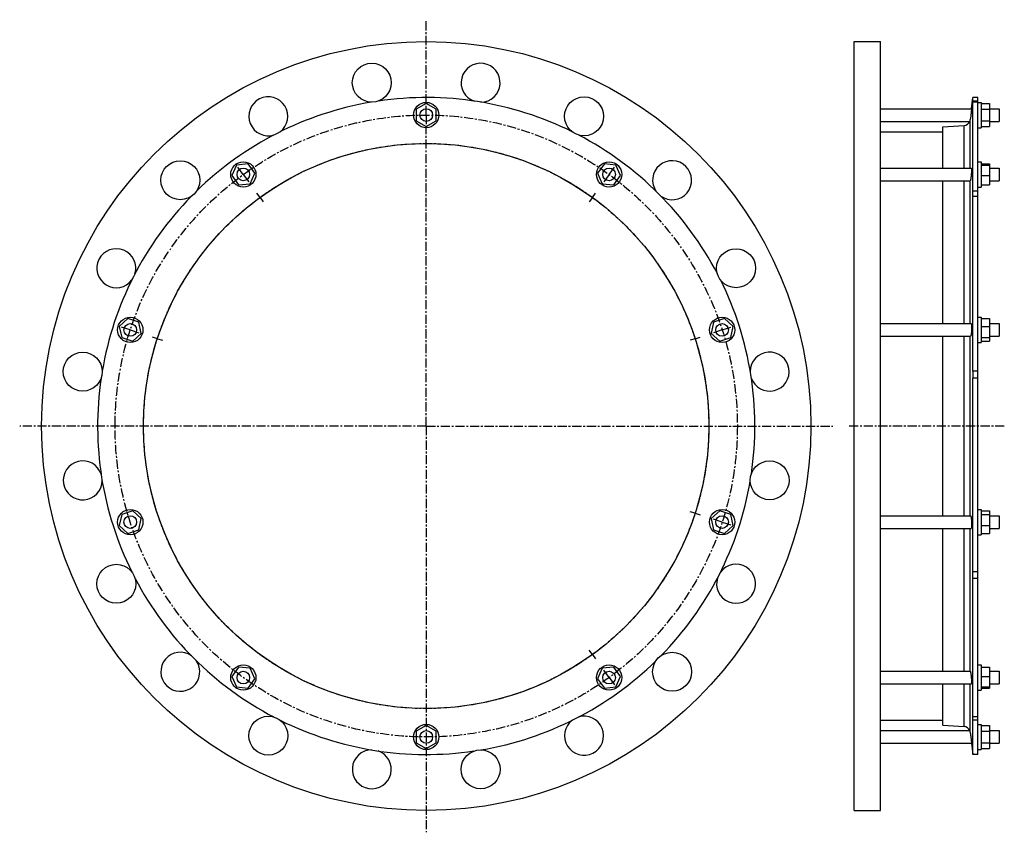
# Model space of a CAD drawing. Header units: millimetres. Extents: x -536 to 398, y -254 to 517.
import ezdxf

# ---------------------------------------------------------------- set-up
doc = ezdxf.new("R2010")
doc.units = ezdxf.units.MM
doc.header["$LTSCALE"] = 23.1
doc.linetypes.add('CENTER', pattern=[0.6, 0.375, -0.075, 0.075, -0.075])
doc.layers.get('0').update_dxf_attribs({"linetype": 'CONTINUOUS'})
doc.layers.add('AXES', color=7, linetype='CONTINUOUS')
doc.layers.add('ROUNDS', color=7, linetype='CONTINUOUS')

msp = doc.modelspace()

# ---------------------------------------------------------------- linework, layer by layer
at = {"color": 7, "linetype": 'Continuous'}
for p, q in [((255.66, -233.68), (255.66, 496.32)), ((255.66, 496.32), (280.66, 496.32)), ((280.66, -233.68), (280.66, 496.32)), ((373.11, 443.17), (368.35, 443.17)), ((-150.47, 437.54), (-159.97, 432.06)), ((-159.97, 432.06), (-159.97, 421.09)), ((-140.97, 432.06), (-150.47, 437.54)), ((-140.97, 421.09), (-140.97, 432.06)), ((373.11, 438.57), (376.11, 438.57)), ((376.11, 438.57), (376.11, 414.57)), ((376.11, 437.54), (384.11, 437.54)), ((376.11, 432.06), (384.11, 432.06)), ((384.11, 437.54), (384.11, 415.61)), ((-159.97, 421.09), (-150.47, 415.61)), ((-150.47, 415.61), (-140.97, 421.09)), ((376.11, 421.09), (384.11, 421.09)), ((339.77, 376.19), (339.77, 415.45)), ((373.11, 414.57), (376.11, 414.57)), ((376.11, 415.61), (384.11, 415.61)), ((280.66, 410.67), (339.77, 410.67)), ((-330.46, 379.06), (-334.93, 369.04)), ((-319.56, 380.21), (-330.46, 379.06)), ((-313.11, 371.33), (-319.56, 380.21)), ((18.61, 380.21), (12.16, 371.33)), ((29.52, 379.06), (18.61, 380.21)), ((33.98, 369.04), (29.52, 379.06)), ((373.11, 382.19), (376.11, 382.19)), ((376.11, 382.19), (376.11, 358.19)), ((376.11, 380.21), (384.11, 380.21)), ((376.11, 379.06), (384.11, 379.06)), ((384.11, 380.21), (384.11, 360.17)), ((-334.93, 369.04), (-328.48, 360.17)), ((-317.57, 361.31), (-313.11, 371.33)), ((12.16, 371.33), (16.62, 361.31)), ((27.53, 360.17), (33.98, 369.04)), ((376.11, 369.04), (384.11, 369.04)), ((-328.48, 360.17), (-317.57, 361.31)), ((16.62, 361.31), (27.53, 360.17)), ((339.77, 228.56), (339.77, 364.19)), ((373.11, 358.19), (376.11, 358.19)), ((376.11, 360.17), (384.11, 360.17)), ((373.11, 234.56), (376.11, 234.56)), ((376.11, 234.56), (376.11, 210.56)), ((-433.55, 233.29), (-441.71, 225.95)), ((-441.71, 225.95), (-439.42, 215.22)), ((-423.12, 229.9), (-433.55, 233.29)), ((-420.84, 219.17), (-423.12, 229.9)), ((122.17, 229.9), (119.89, 219.17)), ((132.61, 233.29), (122.17, 229.9)), ((140.76, 225.95), (132.61, 233.29)), ((138.48, 215.22), (140.76, 225.95)), ((376.11, 233.29), (384.11, 233.29)), ((376.11, 225.95), (384.11, 225.95)), ((384.11, 233.29), (384.11, 211.83)), ((-439.42, 215.22), (-428.99, 211.83)), ((-428.99, 211.83), (-420.84, 219.17)), ((119.89, 219.17), (128.05, 211.83)), ((128.05, 211.83), (138.48, 215.22)), ((339.77, 46.09), (339.77, 216.56)), ((376.11, 215.22), (384.11, 215.22)), ((373.11, 210.56), (376.11, 210.56)), ((376.11, 211.83), (384.11, 211.83)), ((-439.42, 47.43), (-441.71, 36.7)), ((-428.99, 50.82), (-439.42, 47.43)), ((-420.84, 43.48), (-428.99, 50.82)), ((128.05, 50.82), (119.89, 43.48)), ((138.48, 47.43), (128.05, 50.82)), ((140.76, 36.7), (138.48, 47.43)), ((373.11, 52.09), (376.11, 52.09)), ((376.11, 52.09), (376.11, 28.09)), ((376.11, 50.82), (384.11, 50.82)), ((376.11, 47.43), (384.11, 47.43)), ((384.11, 50.82), (384.11, 29.36)), ((-423.12, 32.75), (-420.84, 43.48)), ((119.89, 43.48), (122.17, 32.75)), ((-441.71, 36.7), (-433.55, 29.36)), ((-433.55, 29.36), (-423.12, 32.75)), ((122.17, 32.75), (132.61, 29.36)), ((132.61, 29.36), (140.76, 36.7)), ((339.77, -101.54), (339.77, 34.09)), ((373.11, 28.09), (376.11, 28.09)), ((376.11, 36.7), (384.11, 36.7)), ((376.11, 29.36), (384.11, 29.36)), ((-328.48, -97.52), (-334.93, -106.39)), ((-317.57, -98.66), (-328.48, -97.52)), ((-313.11, -108.68), (-317.57, -98.66)), ((16.62, -98.66), (12.16, -108.68)), ((27.53, -97.52), (16.62, -98.66)), ((33.98, -106.39), (27.53, -97.52)), ((373.11, -95.54), (376.11, -95.54)), ((376.11, -95.54), (376.11, -119.54)), ((376.11, -97.52), (384.11, -97.52)), ((384.11, -97.52), (384.11, -117.56)), ((-334.93, -106.39), (-330.46, -116.41)), ((-319.56, -117.56), (-313.11, -108.68)), ((12.16, -108.68), (18.61, -117.56)), ((29.52, -116.41), (33.98, -106.39)), ((376.11, -106.39), (384.11, -106.39)), ((-330.46, -116.41), (-319.56, -117.56)), ((18.61, -117.56), (29.52, -116.41)), ((339.77, -152.81), (339.77, -113.54)), ((373.11, -119.54), (376.11, -119.54)), ((376.11, -116.41), (384.11, -116.41)), ((376.11, -117.56), (384.11, -117.56)), ((280.66, -148.03), (339.77, -148.03)), ((-150.47, -152.96), (-159.97, -158.44)), ((-159.97, -158.44), (-159.97, -169.41)), ((-140.97, -158.44), (-150.47, -152.96)), ((-140.97, -169.41), (-140.97, -158.44)), ((373.11, -151.93), (376.11, -151.93)), ((376.11, -151.93), (376.11, -175.93)), ((376.11, -152.96), (384.11, -152.96)), ((376.11, -158.44), (384.11, -158.44)), ((384.11, -152.96), (384.11, -174.89)), ((-159.97, -169.41), (-150.47, -174.89)), ((-150.47, -174.89), (-140.97, -169.41)), ((373.11, -175.93), (376.11, -175.93)), ((376.11, -169.41), (384.11, -169.41)), ((376.11, -174.89), (384.11, -174.89)), ((373.11, -180.53), (368.35, -180.53)), ((255.66, -233.68), (280.66, -233.68))]:
    msp.add_line(p, q, dxfattribs=at)
for centre, radius in [((-150.47, 131.32), 365), ((-150.47, 426.57), 12), ((-150.47, 131.32), 268.25), ((-324.02, 370.19), 12), ((23.07, 370.19), 12), ((-431.27, 222.56), 12), ((130.33, 222.56), 12), ((-431.27, 40.09), 12), ((130.33, 40.09), 12), ((-324.02, -107.54), 12), ((23.07, -107.54), 12), ((-150.47, -163.93), 12)]:
    msp.add_circle(centre, radius, dxfattribs=at)
at = {"layer": 'AXES', "color": 7, "linetype": 'CENTER'}
for p, q in [((-150.47, 437.57), (-150.47, 517.09)), ((-150.47, 426.57), (-150.47, 437.57)), ((-150.47, 426.57), (-150.47, 415.57)), ((-150.47, 131.32), (-150.47, 415.57)), ((-324.02, 370.19), (-330.48, 379.09)), ((23.07, 370.19), (29.54, 379.09)), ((-324.02, 370.19), (-317.55, 361.29)), ((23.07, 370.19), (16.6, 361.29)), ((-308.15, 348.34), (-311.09, 352.39)), ((-308.15, 348.34), (-305.21, 344.3)), ((7.2, 348.34), (4.26, 344.3)), ((7.2, 348.34), (10.14, 352.39)), ((-431.27, 222.56), (-441.73, 225.96)), ((130.33, 222.56), (140.79, 225.96)), ((-431.27, 222.56), (-420.81, 219.16)), ((-405.59, 214.22), (-410.35, 215.76)), ((104.65, 214.22), (109.4, 215.76)), ((130.33, 222.56), (119.86, 219.16)), ((-405.59, 214.22), (-400.84, 212.67)), ((104.65, 214.22), (99.89, 212.67)), ((-150.47, 131.32), (-536.24, 131.32)), ((-150.47, 131.32), (-150.47, -254.44)), ((-150.47, 131.32), (235.3, 131.32)), ((398.11, 131.32), (250.66, 131.32)), ((104.65, 48.43), (99.89, 49.98)), ((104.65, 48.43), (109.4, 46.89)), ((130.33, 40.09), (119.86, 43.49)), ((130.33, 40.09), (140.79, 36.69)), ((7.2, -85.69), (4.26, -81.65)), ((7.2, -85.69), (10.14, -89.74)), ((23.07, -107.54), (16.6, -98.64)), ((23.07, -107.54), (29.54, -116.44))]:
    msp.add_line(p, q, dxfattribs=at)
at = {"layer": 'AXES', "color": 7, "linetype": 'Continuous'}
for p, q in [((367.06, 432.57), (368.35, 443.17)), ((368.35, 439.86), (368.35, 443.17)), ((373.11, 439.86), (368.35, 439.86)), ((373.11, -180.53), (373.11, 443.17)), ((280.66, 432.57), (367.06, 432.57)), ((367.06, 432.57), (366.34, 426.57)), ((368.35, 354.28), (368.35, 438.77)), ((373.11, 438.77), (368.35, 438.77)), ((384.11, 432.57), (393.11, 432.57)), ((393.11, 432.57), (393.11, 420.57)), ((280.66, 420.57), (365.36, 420.57)), ((366.58, 428.56), (366.34, 426.57)), ((384.11, 420.57), (393.11, 420.57)), ((280.66, 376.19), (366.93, 376.19)), ((384.11, 376.19), (393.11, 376.19)), ((393.11, 376.19), (393.11, 364.19)), ((280.66, 364.19), (365.72, 364.19)), ((384.11, 364.19), (393.11, 364.19)), ((373.11, 354.28), (368.35, 354.28)), ((368.35, 183.54), (368.35, 349.36)), ((373.11, 349.36), (368.35, 349.36)), ((280.66, 228.56), (366.57, 228.56)), ((384.11, 228.56), (393.11, 228.56)), ((393.11, 228.56), (393.11, 216.56)), ((280.66, 216.56), (366.11, 216.56)), ((384.11, 216.56), (393.11, 216.56)), ((373.11, 183.54), (368.35, 183.54)), ((368.35, -7.14), (368.35, 176.67)), ((373.11, 176.67), (368.35, 176.67)), ((280.66, 46.09), (366.11, 46.09)), ((384.11, 46.09), (393.11, 46.09)), ((393.11, 46.09), (393.11, 34.09)), ((280.66, 34.09), (366.57, 34.09)), ((384.11, 34.09), (393.11, 34.09)), ((373.11, -7.14), (368.35, -7.14)), ((373.11, -13.35), (368.35, -13.35)), ((368.35, -144.94), (368.35, -13.35)), ((280.66, -101.54), (365.72, -101.54)), ((384.11, -101.54), (393.11, -101.54)), ((393.11, -101.54), (393.11, -113.54)), ((280.66, -113.54), (366.93, -113.54)), ((384.11, -113.54), (393.11, -113.54)), ((373.11, -144.94), (368.35, -144.94)), ((373.11, -148.1), (368.35, -148.1)), ((368.35, -180.53), (368.35, -148.1)), ((280.66, -157.93), (365.36, -157.93)), ((384.11, -157.93), (393.11, -157.93)), ((393.11, -157.93), (393.11, -169.93)), ((366.34, -163.93), (367.06, -169.93)), ((366.85, -168.18), (366.99, -169.34)), ((280.66, -169.93), (367.06, -169.93)), ((366.99, -169.34), (367.05, -169.78)), ((367.05, -169.78), (368.35, -180.53)), ((384.11, -169.93), (393.11, -169.93))]:
    msp.add_line(p, q, dxfattribs=at)
at = {"layer": 'AXES', "color": 9, "linetype": 'Continuous'}
for p, q in [((365.81, 376.19), (365.81, 422.26)), ((365.81, 228.56), (365.81, 364.24)), ((365.81, 46.09), (365.81, 216.56)), ((365.81, -101.6), (365.81, 34.09)), ((365.81, -159.61), (365.81, -113.54))]:
    msp.add_line(p, q, dxfattribs=at)
at = {"layer": 'AXES', "color": 7, "linetype": 'Continuous'}
for centre, radius in [((-202.1, 457.26), 18.5), ((-0.66, 425.36), 18.5), ((-150.47, 426.57), 6), ((-383.82, 364.67), 18.5), ((-324.02, 370.19), 6), ((23.07, 370.19), 6), ((143.56, 281.14), 18.5), ((-431.27, 222.56), 6), ((130.33, 222.56), 6), ((-476.41, 182.95), 18.5), ((175.46, 79.7), 18.5), ((-431.27, 40.09), 6), ((130.33, 40.09), 6), ((-444.51, -18.49), 18.5), ((82.87, -102.02), 18.5), ((-324.02, -107.54), 6), ((23.07, -107.54), 6), ((-300.29, -162.71), 18.5), ((-150.47, -163.93), 6), ((-98.85, -194.61), 18.5)]:
    msp.add_circle(centre, radius, dxfattribs=at)
at = {"layer": 'AXES', "color": 7, "linetype": 'CENTER'}
for radius in [295.25, 268.25]:
    msp.add_circle((-150.47, 131.32), radius, dxfattribs=at)
at = {"layer": 'AXES', "color": 7, "linetype": 'Continuous'}
for centre, radius, start, end in [((-98.85, 457.26), 18.5, 270.83165, 251.28064), ((-300.29, 425.36), 18.5, 306.83173, 287.28074), ((-150.47, 131.32), 311.85, 63.63968, 98.36032), ((-150.47, 131.32), 311.85, 99.63968, 134.36032), ((359.5, 423.05), 6.36, 273.55948, 337.05622), ((359.73, 423.01), 6.13, 336.63441, 352.98015), ((-150.47, 131.32), 311.85, 27.63968, 62.36032), ((82.87, 364.67), 18.5, 234.83168, 215.28069), ((-150.47, 131.32), 311.85, 135.63968, 170.36032), ((-444.51, 281.14), 18.5, 342.83174, 323.28076), ((-150.47, 131.32), 311.85, 351.63968, 26.36032), ((175.46, 182.95), 18.5, 198.83173, 179.28074), ((504.78, 180.11), 136.47, 178.55615, 181.44385), ((-150.47, 131.32), 311.85, 171.63968, 206.36032), ((-476.41, 79.7), 18.5, 18.83175, 359.28077), ((-150.47, 131.32), 311.85, 315.63968, 350.36032), ((143.56, -18.49), 18.5, 162.83167, 143.28067), ((-150.47, 131.32), 311.85, 207.63968, 242.36032), ((-383.82, -102.02), 18.5, 54.90472, 35.2031), ((-150.47, 131.32), 311.85, 279.63968, 314.36032), ((-150.47, 131.32), 311.85, 243.63968, 278.36032), ((-0.66, -162.71), 18.5, 126.83173, 107.28074), ((359.5, -160.4), 6.36, 22.94378, 86.44052), ((359.73, -160.36), 6.13, 7.01985, 23.36559), ((-202.1, -194.61), 18.5, 90.90457, 71.20292)]:
    msp.add_arc(centre, radius, start, end, dxfattribs=at)
for points, knots in [([(368.33, 438.78), (368.32, 438.79), (368.32, 438.83), (368.31, 438.9), (368.31, 439), (368.31, 439.18), (368.33, 439.47), (368.34, 439.72), (368.35, 439.86)], [0, 0, 0, 0, 0.041089, 0.105983, 0.195027, 0.308237, 0.606732, 1, 1, 1, 1]), ([(368.34, 438.76), (368.34, 438.76), (368.33, 438.76), (368.33, 438.77), (368.33, 438.78)], [0, 0, 0, 0, 0.174331, 1, 1, 1, 1]), ([(366.34, 426.57), (366.29, 426.18), (366.12, 424.74), (365.94, 423.3), (365.81, 422.26)], [0, 0, 0, 0, 0.276842, 1, 1, 1, 1]), ([(366.93, 376.19), (366.94, 376.19), (366.95, 376.18), (366.97, 376.15), (366.99, 376.12), (367, 376.05), (367.02, 375.95), (367.04, 375.83), (367.05, 375.67), (367.06, 375.5), (367.06, 375.21), (367.06, 374.79), (367.05, 374.23), (367.02, 373.59), (366.97, 372.62), (366.87, 371.31), (366.73, 369.72), (366.55, 368.15), (366.41, 367.14), (366.34, 366.66)], [0, 0, 0, 0, 0.003236, 0.00551, 0.00838, 0.016085, 0.026534, 0.039755, 0.055724, 0.074387, 0.095668, 0.145695, 0.204889, 0.272132, 0.346139, 0.508695, 0.680289, 0.848158, 1, 1, 1, 1]), ([(366.34, 366.66), (366.3, 366.36), (366.23, 365.93), (366.13, 365.4), (366.06, 365.06), (365.99, 364.78), (365.93, 364.55), (365.88, 364.38), (365.83, 364.28), (365.81, 364.24)], [0, 0, 0, 0, 0.366392, 0.523865, 0.66209, 0.779732, 0.875699, 0.949212, 1, 1, 1, 1]), ([(365.72, 364.19), (365.74, 364.19), (365.78, 364.2), (365.8, 364.23), (365.81, 364.24)], [0, 0, 0, 0, 0.46247, 1, 1, 1, 1]), ([(368.35, 349.36), (368.32, 350.1), (368.3, 351.74), (368.33, 353.39), (368.35, 354.28)], [0, 0, 0, 0, 0.452542, 1, 1, 1, 1]), ([(366.57, 228.56), (366.62, 228.56), (366.67, 228.49), (366.71, 228.41), (366.75, 228.32), (366.8, 228.18), (366.84, 227.98), (366.89, 227.73), (366.93, 227.44), (366.97, 226.98), (367.02, 226.33), (367.07, 225.12), (367.07, 223.46), (367, 221.74), (366.91, 220.39), (366.82, 219.45), (366.72, 218.61), (366.61, 217.89), (366.49, 217.32), (366.39, 216.99), (366.34, 216.86)], [0, 0, 0, 0, 0.012617, 0.017595, 0.023413, 0.037648, 0.055377, 0.076544, 0.101037, 0.128697, 0.192717, 0.266729, 0.435388, 0.613831, 0.699787, 0.780002, 0.852054, 0.913822, 0.963558, 1, 1, 1, 1]), ([(366.34, 216.86), (366.32, 216.81), (366.29, 216.74), (366.23, 216.63), (366.16, 216.56), (366.11, 216.56)], [0, 0, 0, 0, 0.366385, 0.64932, 1, 1, 1, 1]), ([(366.11, 46.09), (366.16, 46.09), (366.23, 46.02), (366.29, 45.91), (366.32, 45.84), (366.34, 45.79)], [0, 0, 0, 0, 0.35068, 0.633615, 1, 1, 1, 1]), ([(366.34, 45.79), (366.39, 45.66), (366.49, 45.33), (366.61, 44.76), (366.72, 44.04), (366.82, 43.2), (366.91, 42.26), (367, 40.91), (367.07, 39.19), (367.07, 37.53), (367.02, 36.32), (366.97, 35.66), (366.93, 35.21), (366.89, 34.92), (366.84, 34.67), (366.8, 34.47), (366.75, 34.33), (366.71, 34.23), (366.67, 34.16), (366.62, 34.09), (366.57, 34.09)], [0, 0, 0, 0, 0.036442, 0.086178, 0.147946, 0.219999, 0.300214, 0.38617, 0.564613, 0.733273, 0.807284, 0.871304, 0.898964, 0.923456, 0.944624, 0.962352, 0.976587, 0.982405, 0.987383, 1, 1, 1, 1]), ([(368.35, -13.35), (368.33, -12.26), (368.3, -10.19), (368.32, -8.12), (368.35, -7.14)], [0, 0, 0, 0, 0.524184, 1, 1, 1, 1]), ([(365.81, -101.6), (365.8, -101.58), (365.78, -101.55), (365.74, -101.54), (365.72, -101.54)], [0, 0, 0, 0, 0.53753, 1, 1, 1, 1]), ([(365.81, -101.6), (365.83, -101.63), (365.88, -101.73), (365.93, -101.9), (365.99, -102.13), (366.06, -102.41), (366.13, -102.75), (366.23, -103.28), (366.3, -103.71), (366.34, -104.01)], [0, 0, 0, 0, 0.050788, 0.124301, 0.220268, 0.337909, 0.476135, 0.633607, 1, 1, 1, 1]), ([(366.34, -104.01), (366.41, -104.49), (366.55, -105.5), (366.73, -107.07), (366.87, -108.66), (366.97, -109.97), (367.02, -110.94), (367.05, -111.58), (367.06, -112.14), (367.06, -112.56), (367.06, -112.85), (367.05, -113.02), (367.04, -113.18), (367.02, -113.3), (367, -113.4), (366.99, -113.47), (366.97, -113.5), (366.95, -113.53), (366.94, -113.54), (366.93, -113.54)], [0, 0, 0, 0, 0.151842, 0.319711, 0.491306, 0.653862, 0.727869, 0.795111, 0.854305, 0.904332, 0.925613, 0.944276, 0.960246, 0.973467, 0.983915, 0.99162, 0.99449, 0.996764, 1, 1, 1, 1]), ([(368.35, -148.1), (368.33, -147.47), (368.3, -146.61), (368.32, -145.55), (368.34, -145.13), (368.35, -144.94)], [0, 0, 0, 0, 0.593049, 0.820762, 1, 1, 1, 1]), ([(365.81, -159.61), (365.85, -159.91), (366.03, -161.35), (366.2, -162.79), (366.34, -163.93)], [0, 0, 0, 0, 0.212942, 1, 1, 1, 1])]:
    msp.add_open_spline(points, degree=3, knots=knots, dxfattribs=at)
at = {"layer": 'ROUNDS', "color": 7, "linetype": 'Continuous'}
for p, q in [((339.77, 415.45), (359.89, 416.71)), ((339.77, -152.81), (359.89, -154.06))]:
    msp.add_line(p, q, dxfattribs=at)
at = {"layer": 'ROUNDS', "color": 9, "linetype": 'Continuous'}
for p, q in [((359.89, 376.19), (359.89, 416.71)), ((359.89, 228.56), (359.89, 364.19)), ((359.89, 46.09), (359.89, 216.56)), ((359.89, -101.54), (359.89, 34.09)), ((359.89, -154.06), (359.89, -113.54))]:
    msp.add_line(p, q, dxfattribs=at)

doc.saveas('drawing.dxf')
